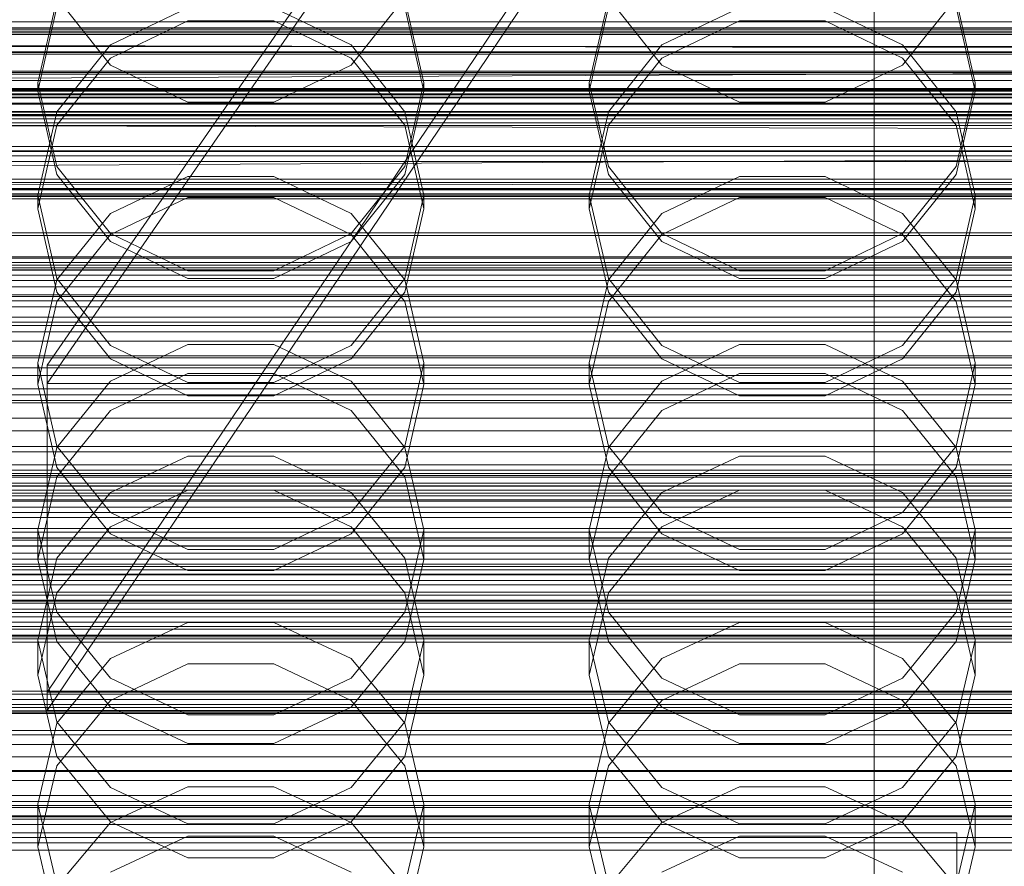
# Model space of a CAD drawing. Header units: millimetres. Extents: x -2233 to 61924, y -68080 to 6847.
# Tile 167 of 256: x -93 to 14, y -34379 to -34286. Entities that reach past the tile are written whole.
import ezdxf

# ---------------------------------------------------------------- set-up
doc = ezdxf.new("R2010")
doc.units = ezdxf.units.MM
for name, color, linetype, lineweight in [('COTAS_O', 1, 'Continuous', 0), ('COTAS_P', 1, 'Continuous', 0), ('frontal_briquetadora', 7, 'Continuous', 0), ('frontal_C01', 7, 'Continuous', 0), ('frontal_C02', 7, 'Continuous', 0), ('frontal_C03', 7, 'Continuous', 0), ('frontal_C10-C02', 7, 'Continuous', 0), ('frontal_mezcladora', 7, 'Continuous', 0), ('frontal_secador', 7, 'Continuous', 0), ('frontal_tolva', 7, 'Continuous', 0)]:
    doc.layers.add(name, color=color, linetype=linetype, lineweight=lineweight)
doc.dimstyles.new('R19_100', dxfattribs={"dimtxt": 250, "dimasz": 150, "dimexe": 150, "dimexo": 80, "dimgap": 100, "dimtad": 1, "dimtih": 1, "dimtoh": 1, "dimdsep": 46, "dimcen": 0.09, "dimadec": 0, "dimazin": 0, "dimtfac": 1, "dimtdec": 4, "dimtofl": 0, "dimtmove": 0, "dimatfit": 3, "dimfxl": 1, "dimtolj": 1, "dimtzin": 0, "dimarcsym": 0})

# ---------------------------------------------------------------- blocks, each defined once
blk = doc.blocks.new('DIM_R27_48')
at = {"layer": 'COTAS_P'}
for p, q in [((-1750, -34600), (-1600, -34555)), ((2600, -34600), (2450, -34555)), ((-1750, -35500), (-1750, -34600)), ((-1750, -34600), (2600, -34600)), ((-1750, -34600), (-1600, -34645)), ((2600, -34600), (2450, -34645)), ((2600, -35500), (2600, -34600))]:
    blk.add_line(p, q, dxfattribs=at)
blk.add_text('4350 P', height=250, dxfattribs=at).set_placement((425, -34500))
blk = doc.blocks.new('DIM_R27_50')
at = {"layer": 'COTAS_P'}
for p, q in [((1705.78, -34504.95), (1551.9, -34475.9)), ((-194.22, -34704.95), (1705.78, -34504.95)), ((1705.78, -34504.95), (1561.32, -34565.4)), ((1800, -35400), (1705.78, -34504.95)), ((-194.22, -34704.95), (-49.75, -34644.49)), ((-100, -35600), (-194.22, -34704.95)), ((-194.22, -34704.95), (-40.33, -34734))]:
    blk.add_line(p, q, dxfattribs=at)
blk.add_text('1910.5 P', height=250, rotation=6.009, dxfattribs=at).set_placement((745.32, -34505.49))
blk = doc.blocks.new('DIM_R27_52')
at = {"layer": 'COTAS_O'}
for p, q in [((-1725, -33700), (-1575, -33655)), ((1725, -33700), (1575, -33655)), ((-1725, -34400), (-1725, -33700)), ((-1725, -33700), (1725, -33700)), ((-1725, -33700), (-1575, -33745)), ((1725, -33700), (1575, -33745)), ((1725, -34400), (1725, -33700))]:
    blk.add_line(p, q, dxfattribs=at)
blk.add_text('3450 O', height=250, dxfattribs=at).set_placement((0, -33600))
blk = doc.blocks.new('DIM_R27_53')
at = {"layer": 'COTAS_P'}
for p, q in [((-150, -32000), (550, -32000)), ((550, -32000), (505, -32150)), ((550, -34600), (550, -32000)), ((550, -32000), (595, -32150)), ((550, -34600), (505, -34450)), ((550, -34600), (595, -34450)), ((-150, -34600), (550, -34600))]:
    blk.add_line(p, q, dxfattribs=at)
blk.add_text('2600 P', height=250, rotation=90, dxfattribs=at).set_placement((450, -33300))
blk = doc.blocks.new('DIM_R27_55')
at = {"layer": 'COTAS_O'}
for p, q in [((-650, -33700), (50, -33700)), ((50, -33700), (5, -33850)), ((50, -34900), (50, -33700)), ((50, -33700), (95, -33850)), ((50, -34900), (5, -34750)), ((50, -34900), (95, -34750)), ((-650, -34900), (50, -34900))]:
    blk.add_line(p, q, dxfattribs=at)
blk.add_text('1200 O', height=250, rotation=90, dxfattribs=at).set_placement((-50, -34300))
blk = doc.blocks.new('DIM_R27_56')
at = {"layer": 'COTAS_O'}
for p, q in [((-650, -34200), (-500, -34155)), ((650, -34200), (500, -34155)), ((-650, -34900), (-650, -34200)), ((-650, -34200), (650, -34200)), ((-650, -34200), (-500, -34245)), ((650, -34200), (500, -34245)), ((650, -34900), (650, -34200))]:
    blk.add_line(p, q, dxfattribs=at)
blk.add_text('1300 O', height=250, dxfattribs=at).set_placement((0, -34100))
blk = doc.blocks.new('DIM_R27_61')
at = {"layer": 'COTAS_P'}
for p, q in [((-305, -34680), (395, -34680)), ((395, -34680), (350, -34830)), ((395, -36000), (395, -34680)), ((395, -34680), (440, -34830)), ((395, -36000), (350, -35850)), ((395, -36000), (440, -35850)), ((-305, -36000), (395, -36000))]:
    blk.add_line(p, q, dxfattribs=at)
blk.add_text('1320 P', height=250, rotation=90, dxfattribs=at).set_placement((295, -35340))

msp = doc.modelspace()

# ---------------------------------------------------------------- linework, layer by layer
at = {"layer": 'frontal_briquetadora'}
for p, q in [((-88.92, -34284.263), (-91, -34293.364)), ((-83.094, -34291.418), (-88.92, -34284.112)), ((-51.08, -34284.112), (-56.906, -34291.418)), ((-49, -34293.364), (-51.08, -34284.263)), ((-28.92, -34284.263), (-31, -34293.364)), ((-23.094, -34291.418), (-28.92, -34284.112)), ((8.92, -34284.112), (3.094, -34291.418)), ((11, -34293.364), (8.92, -34284.263)), ((-91, -34294.247), (-88.92, -34285.14)), ((-83.093, -34289.221), (-74.673, -34285.179)), ((-65.327, -34285.179), (-56.907, -34289.221)), ((-51.08, -34285.14), (-49, -34294.247)), ((-31, -34294.247), (-28.92, -34285.14)), ((-23.093, -34289.221), (-14.673, -34285.179)), ((-5.327, -34285.179), (3.093, -34289.221)), ((8.92, -34285.14), (11, -34294.247)), ((-74.674, -34286.607), (-83.094, -34290.664)), ((-65.326, -34286.607), (-74.674, -34286.607)), ((-56.906, -34290.664), (-65.326, -34286.607)), ((-14.674, -34286.607), (-23.094, -34290.664)), ((-5.326, -34286.607), (-14.674, -34286.607)), ((3.094, -34290.664), (-5.326, -34286.607)), ((-160, -34289.389), (200, -34289.389)), ((-88.92, -34296.503), (-83.093, -34289.221)), ((-56.907, -34289.221), (-51.08, -34296.503)), ((-28.92, -34296.503), (-23.093, -34289.221)), ((3.093, -34289.221), (8.92, -34296.503)), ((-83.094, -34290.664), (-88.92, -34297.965)), ((-51.08, -34297.964), (-56.906, -34290.664)), ((-23.094, -34290.664), (-28.92, -34297.965)), ((8.92, -34297.964), (3.094, -34290.664)), ((-74.674, -34295.473), (-83.094, -34291.418)), ((-56.906, -34291.418), (-65.326, -34295.473)), ((-14.674, -34295.473), (-23.094, -34291.418)), ((3.094, -34291.418), (-5.326, -34295.473)), ((-91, -34294.247), (-109, -34294.247)), ((-91, -34293.364), (-91, -34294.247)), ((-91, -34293.364), (-88.92, -34302.464)), ((-88.92, -34303.343), (-91, -34294.247)), ((-51.08, -34302.464), (-49, -34293.364)), ((-49, -34294.247), (-51.08, -34303.343)), ((-49, -34293.364), (-49, -34294.247)), ((-31, -34294.247), (-49, -34294.247)), ((-31, -34293.364), (-31, -34294.247)), ((-31, -34293.364), (-28.92, -34302.464)), ((-28.92, -34303.343), (-31, -34294.247)), ((8.92, -34302.464), (11, -34293.364)), ((11, -34294.247), (8.92, -34303.343)), ((11, -34293.364), (11, -34294.247)), ((29, -34294.247), (11, -34294.247)), ((-65.326, -34295.473), (-74.674, -34295.473)), ((-5.326, -34295.473), (-14.674, -34295.473)), ((-91, -34305.584), (-88.92, -34296.503)), ((-51.08, -34296.503), (-49, -34305.584)), ((-31, -34305.584), (-28.92, -34296.503)), ((8.92, -34296.503), (11, -34305.584)), ((-88.92, -34297.965), (-91, -34307.055)), ((-49, -34307.055), (-51.08, -34297.964)), ((-28.92, -34297.965), (-31, -34307.055)), ((11, -34307.055), (8.92, -34297.964)), ((-88.92, -34302.464), (-83.093, -34309.762)), ((-56.907, -34309.762), (-51.08, -34302.464)), ((-28.92, -34302.464), (-23.093, -34309.762)), ((3.093, -34309.762), (8.92, -34302.464)), ((-83.094, -34310.629), (-88.92, -34303.343)), ((-83.093, -34307.571), (-74.673, -34303.551)), ((-74.673, -34303.551), (-65.327, -34303.551)), ((-65.327, -34303.551), (-56.907, -34307.571)), ((-51.08, -34303.343), (-56.906, -34310.629)), ((-23.094, -34310.629), (-28.92, -34303.343)), ((-23.093, -34307.571), (-14.673, -34303.551)), ((-14.673, -34303.551), (-5.327, -34303.551)), ((-5.327, -34303.551), (3.093, -34307.571)), ((8.92, -34303.343), (3.094, -34310.629)), ((-91, -34305.584), (-91, -34307.055)), ((-88.92, -34314.665), (-91, -34305.584)), ((-74.674, -34305.831), (-83.094, -34309.876)), ((-65.326, -34305.831), (-74.674, -34305.831)), ((-56.906, -34309.876), (-65.326, -34305.831)), ((-49, -34305.584), (-51.08, -34314.665)), ((-49, -34305.584), (-49, -34307.055)), ((-31, -34305.584), (-31, -34307.055)), ((-28.92, -34314.665), (-31, -34305.584)), ((-14.674, -34305.831), (-23.094, -34309.876)), ((-5.326, -34305.831), (-14.674, -34305.831)), ((3.094, -34309.876), (-5.326, -34305.831)), ((11, -34305.584), (8.92, -34314.665)), ((11, -34305.584), (11, -34307.055)), ((-91, -34307.055), (-88.92, -34316.128)), ((-51.08, -34316.128), (-49, -34307.055)), ((-31, -34307.055), (-28.92, -34316.128)), ((8.92, -34316.128), (11, -34307.055)), ((-88.92, -34314.816), (-83.093, -34307.571)), ((-56.907, -34307.571), (-51.08, -34314.816)), ((-28.92, -34314.816), (-23.093, -34307.571)), ((3.093, -34307.571), (8.92, -34314.816)), ((-83.094, -34309.876), (-88.92, -34317.151)), ((-83.093, -34309.762), (-74.673, -34313.812)), ((-65.327, -34313.812), (-56.907, -34309.762)), ((-51.08, -34317.151), (-56.906, -34309.876)), ((-23.094, -34309.876), (-28.92, -34317.151)), ((-23.093, -34309.762), (-14.673, -34313.812)), ((-5.327, -34313.812), (3.093, -34309.762)), ((8.92, -34317.151), (3.094, -34309.876)), ((-74.674, -34314.669), (-83.094, -34310.629)), ((-56.906, -34310.629), (-65.326, -34314.669)), ((-14.674, -34314.669), (-23.094, -34310.629)), ((3.094, -34310.629), (-5.326, -34314.669)), ((-83.093, -34321.948), (-88.92, -34314.665)), ((-65.326, -34314.669), (-74.674, -34314.669)), ((-74.673, -34313.812), (-65.327, -34313.812)), ((-51.08, -34314.665), (-56.907, -34321.948)), ((-23.093, -34321.948), (-28.92, -34314.665)), ((-5.326, -34314.669), (-14.674, -34314.669)), ((-14.673, -34313.812), (-5.327, -34313.812)), ((8.92, -34314.665), (3.093, -34321.948)), ((-91, -34323.849), (-88.92, -34314.816)), ((-51.08, -34314.816), (-49, -34323.849)), ((-31, -34323.849), (-28.92, -34314.816)), ((8.92, -34314.816), (11, -34323.849)), ((-88.92, -34316.128), (-83.094, -34323.39)), ((-56.906, -34323.39), (-51.08, -34316.128)), ((-28.92, -34316.128), (-23.094, -34323.39)), ((3.094, -34323.39), (8.92, -34316.128)), ((-88.92, -34317.151), (-91, -34326.199)), ((-49, -34326.199), (-51.08, -34317.151)), ((-28.92, -34317.151), (-31, -34326.199)), ((11, -34326.199), (8.92, -34317.151)), ((-74.673, -34321.854), (-83.093, -34325.844)), ((-74.673, -34325.989), (-83.093, -34321.948)), ((-65.327, -34321.854), (-74.673, -34321.854)), ((-56.907, -34325.844), (-65.327, -34321.854)), ((-56.907, -34321.948), (-65.327, -34325.989)), ((-14.673, -34321.854), (-23.093, -34325.844)), ((-14.673, -34325.989), (-23.093, -34321.948)), ((-5.327, -34321.854), (-14.673, -34321.854)), ((3.093, -34325.844), (-5.327, -34321.854)), ((3.093, -34321.948), (-5.327, -34325.989)), ((-91, -34323.849), (-91, -34326.199)), ((-91, -34323.849), (-88.92, -34332.883)), ((-83.094, -34323.39), (-74.674, -34327.416)), ((-65.326, -34327.416), (-56.906, -34323.39)), ((-51.08, -34332.883), (-49, -34323.849)), ((-49, -34323.849), (-49, -34326.199)), ((-31, -34323.849), (-31, -34326.199)), ((-31, -34323.849), (-28.92, -34332.883)), ((-23.094, -34323.39), (-14.674, -34327.416)), ((-5.326, -34327.416), (3.094, -34323.39)), ((8.92, -34332.883), (11, -34323.849)), ((11, -34323.849), (11, -34326.199)), ((-83.094, -34329.005), (-74.674, -34324.981)), ((-74.674, -34324.981), (-65.326, -34324.981)), ((-65.326, -34324.981), (-56.906, -34329.005)), ((-23.094, -34329.005), (-14.674, -34324.981)), ((-14.674, -34324.981), (-5.326, -34324.981)), ((-5.326, -34324.981), (3.094, -34329.005)), ((-88.92, -34335.219), (-91, -34326.199)), ((-83.093, -34325.844), (-88.92, -34333.033)), ((-65.327, -34325.989), (-74.673, -34325.989)), ((-51.08, -34333.033), (-56.907, -34325.844)), ((-49, -34326.199), (-51.08, -34335.22)), ((-28.92, -34335.219), (-31, -34326.199)), ((-23.093, -34325.844), (-28.92, -34333.033)), ((-5.327, -34325.989), (-14.673, -34325.989)), ((8.92, -34333.033), (3.093, -34325.844)), ((11, -34326.199), (8.92, -34335.22)), ((-74.674, -34327.416), (-65.326, -34327.416)), ((-14.674, -34327.416), (-5.326, -34327.416)), ((-88.92, -34336.235), (-83.094, -34329.005)), ((-56.906, -34329.005), (-51.08, -34336.235)), ((-28.92, -34336.235), (-23.094, -34329.005)), ((3.094, -34329.005), (8.92, -34336.235)), ((-88.92, -34332.883), (-83.093, -34340.127)), ((-56.907, -34340.127), (-51.08, -34332.883)), ((-28.92, -34332.883), (-23.093, -34340.127)), ((3.093, -34340.127), (8.92, -34332.883)), ((-88.92, -34333.033), (-91, -34341.997)), ((-83.093, -34337.96), (-74.673, -34333.996)), ((-74.673, -34333.996), (-65.327, -34333.996)), ((-65.327, -34333.996), (-56.907, -34337.96)), ((-49, -34341.997), (-51.08, -34333.033)), ((-28.92, -34333.033), (-31, -34341.997)), ((-23.093, -34337.96), (-14.673, -34333.996)), ((-14.673, -34333.996), (-5.327, -34333.996)), ((-5.327, -34333.996), (3.093, -34337.96)), ((11, -34341.997), (8.92, -34333.033)), ((-83.094, -34342.432), (-88.92, -34335.219)), ((-51.08, -34335.22), (-56.906, -34342.432)), ((-23.094, -34342.432), (-28.92, -34335.219)), ((8.92, -34335.22), (3.094, -34342.432)), ((-91, -34345.219), (-88.92, -34336.235)), ((-51.08, -34336.235), (-49, -34345.219)), ((-31, -34345.219), (-28.92, -34336.235)), ((8.92, -34336.235), (11, -34345.219)), ((-88.92, -34345.102), (-83.093, -34337.96)), ((-74.674, -34337.684), (-83.094, -34341.688)), ((-65.326, -34337.684), (-74.674, -34337.684)), ((-56.906, -34341.688), (-65.326, -34337.684)), ((-56.907, -34337.96), (-51.08, -34345.102)), ((-28.92, -34345.102), (-23.093, -34337.96)), ((-14.674, -34337.684), (-23.094, -34341.688)), ((-5.326, -34337.684), (-14.674, -34337.684)), ((3.094, -34341.688), (-5.326, -34337.684)), ((3.093, -34337.96), (8.92, -34345.102)), ((-83.093, -34340.127), (-74.673, -34344.148)), ((-65.327, -34344.148), (-56.907, -34340.127)), ((-23.093, -34340.127), (-14.673, -34344.148)), ((-5.327, -34344.148), (3.093, -34340.127)), ((-91, -34341.997), (-91, -34345.219)), ((-91, -34341.997), (-88.92, -34350.961)), ((-83.094, -34341.688), (-88.92, -34348.879)), ((-74.674, -34346.427), (-83.094, -34342.432)), ((-56.906, -34342.432), (-65.326, -34346.427)), ((-51.08, -34348.879), (-56.906, -34341.688)), ((-51.08, -34350.961), (-49, -34341.997)), ((-49, -34341.997), (-49, -34345.219)), ((-31, -34341.997), (-31, -34345.219)), ((-31, -34341.997), (-28.92, -34350.961)), ((-23.094, -34341.688), (-28.92, -34348.879)), ((-14.674, -34346.427), (-23.094, -34342.432)), ((3.094, -34342.432), (-5.326, -34346.427)), ((8.92, -34348.879), (3.094, -34341.688)), ((8.92, -34350.961), (11, -34341.997)), ((11, -34341.997), (11, -34345.219)), ((-74.673, -34344.148), (-65.327, -34344.148)), ((-14.673, -34344.148), (-5.327, -34344.148)), ((-91, -34354.008), (-88.92, -34345.102)), ((-88.92, -34354.166), (-91, -34345.219)), ((-51.08, -34345.102), (-49, -34354.008)), ((-49, -34345.219), (-51.08, -34354.166)), ((-31, -34354.008), (-28.92, -34345.102)), ((-28.92, -34354.166), (-31, -34345.219)), ((8.92, -34345.102), (11, -34354.008)), ((11, -34345.219), (8.92, -34354.166)), ((-65.326, -34346.427), (-74.674, -34346.427)), ((-5.326, -34346.427), (-14.674, -34346.427)), ((-88.92, -34348.879), (-91, -34357.809)), ((-49, -34357.809), (-51.08, -34348.879)), ((-28.92, -34348.879), (-31, -34357.809)), ((11, -34357.809), (8.92, -34348.879)), ((-88.92, -34350.961), (-83.093, -34358.15)), ((-56.907, -34358.15), (-51.08, -34350.961)), ((-28.92, -34350.961), (-23.093, -34358.15)), ((3.093, -34358.15), (8.92, -34350.961)), ((-83.093, -34356.004), (-74.673, -34352.087)), ((-74.673, -34352.087), (-65.327, -34352.087)), ((-65.327, -34352.087), (-56.907, -34356.004)), ((-23.093, -34356.004), (-14.673, -34352.087)), ((-14.673, -34352.087), (-5.327, -34352.087)), ((-5.327, -34352.087), (3.093, -34356.004)), ((-91, -34354.008), (-91, -34357.809)), ((-88.92, -34362.915), (-91, -34354.008)), ((-83.094, -34361.311), (-88.92, -34354.166)), ((-51.08, -34354.166), (-56.906, -34361.311)), ((-49, -34354.008), (-51.08, -34362.915)), ((-49, -34354.008), (-49, -34357.809)), ((-31, -34354.008), (-31, -34357.809)), ((-28.92, -34362.915), (-31, -34354.008)), ((-23.094, -34361.311), (-28.92, -34354.166)), ((8.92, -34354.166), (3.094, -34361.311)), ((11, -34354.008), (8.92, -34362.915)), ((11, -34354.008), (11, -34357.809)), ((-88.92, -34363.062), (-83.093, -34356.004)), ((-56.907, -34356.004), (-51.08, -34363.062)), ((-28.92, -34363.062), (-23.093, -34356.004)), ((3.093, -34356.004), (8.92, -34363.062)), ((-74.674, -34356.608), (-83.094, -34360.574)), ((-65.326, -34356.608), (-74.674, -34356.608)), ((-56.906, -34360.574), (-65.326, -34356.608)), ((-14.674, -34356.608), (-23.094, -34360.574)), ((-5.326, -34356.608), (-14.674, -34356.608)), ((3.094, -34360.574), (-5.326, -34356.608)), ((-91, -34357.809), (-88.92, -34366.693)), ((-83.093, -34358.15), (-74.673, -34362.14)), ((-65.327, -34362.14), (-56.907, -34358.15)), ((-51.08, -34366.693), (-49, -34357.809)), ((-31, -34357.809), (-28.92, -34366.693)), ((-23.093, -34358.15), (-14.673, -34362.14)), ((-5.327, -34362.14), (3.093, -34358.15)), ((8.92, -34366.693), (11, -34357.809)), ((-83.094, -34360.574), (-88.92, -34367.693)), ((-51.08, -34367.692), (-56.906, -34360.574)), ((-23.094, -34360.574), (-28.92, -34367.693)), ((8.92, -34367.692), (3.094, -34360.574)), ((-74.674, -34365.266), (-83.094, -34361.311)), ((-56.906, -34361.311), (-65.326, -34365.266)), ((-14.674, -34365.266), (-23.094, -34361.311)), ((3.094, -34361.311), (-5.326, -34365.266)), ((-83.093, -34370.057), (-88.92, -34362.915)), ((-74.673, -34362.14), (-65.327, -34362.14)), ((-51.08, -34362.915), (-56.907, -34370.057)), ((-23.093, -34370.057), (-28.92, -34362.915)), ((-14.673, -34362.14), (-5.327, -34362.14)), ((8.92, -34362.915), (3.093, -34370.057)), ((-91, -34371.863), (-88.92, -34363.062)), ((-51.08, -34363.062), (-49, -34371.863)), ((-31, -34371.863), (-28.92, -34363.062)), ((8.92, -34363.062), (11, -34371.863)), ((-65.326, -34365.266), (-74.674, -34365.266)), ((-5.326, -34365.266), (-14.674, -34365.266)), ((-88.92, -34366.693), (-83.094, -34373.784)), ((-56.906, -34373.784), (-51.08, -34366.693)), ((-28.92, -34366.693), (-23.094, -34373.784)), ((3.094, -34373.784), (8.92, -34366.693)), ((-88.92, -34367.693), (-91, -34376.522)), ((-49, -34376.522), (-51.08, -34367.692)), ((-28.92, -34367.693), (-31, -34376.522)), ((11, -34376.522), (8.92, -34367.692)), ((-74.673, -34369.992), (-83.093, -34373.853)), ((-74.673, -34374.021), (-83.093, -34370.057)), ((-65.327, -34369.992), (-74.673, -34369.992)), ((-56.907, -34373.853), (-65.327, -34369.992)), ((-56.907, -34370.057), (-65.327, -34374.021)), ((-14.673, -34369.992), (-23.093, -34373.853)), ((-14.673, -34374.021), (-23.093, -34370.057)), ((-5.327, -34369.992), (-14.673, -34369.992)), ((3.093, -34373.853), (-5.327, -34369.992)), ((3.093, -34370.057), (-5.327, -34374.021)), ((-91, -34371.863), (-91, -34376.522)), ((-91, -34371.863), (-88.92, -34380.664)), ((-51.08, -34380.664), (-49, -34371.863)), ((-49, -34371.863), (-49, -34376.522)), ((-31, -34371.863), (-31, -34376.522)), ((-31, -34371.863), (-28.92, -34380.664)), ((8.92, -34380.664), (11, -34371.863)), ((11, -34371.863), (11, -34376.522)), ((-83.093, -34373.853), (-88.92, -34380.809)), ((-83.094, -34373.784), (-74.674, -34377.708)), ((-65.327, -34374.021), (-74.673, -34374.021)), ((-65.326, -34377.708), (-56.906, -34373.784)), ((-51.08, -34380.809), (-56.907, -34373.853)), ((-23.093, -34373.853), (-28.92, -34380.809)), ((-23.094, -34373.784), (-14.674, -34377.708)), ((-5.327, -34374.021), (-14.673, -34374.021)), ((-5.326, -34377.708), (3.094, -34373.784)), ((8.92, -34380.809), (3.093, -34373.853)), ((-83.094, -34379.254), (-74.674, -34375.335)), ((-74.674, -34375.335), (-65.326, -34375.335)), ((-65.326, -34375.335), (-56.906, -34379.254)), ((-23.094, -34379.254), (-14.674, -34375.335)), ((-14.674, -34375.335), (-5.326, -34375.335)), ((-5.326, -34375.335), (3.094, -34379.254)), ((-88.92, -34385.296), (-91, -34376.522)), ((-49, -34376.522), (-51.08, -34385.296)), ((-28.92, -34385.296), (-31, -34376.522)), ((11, -34376.522), (8.92, -34385.296)), ((-74.674, -34377.708), (-65.326, -34377.708)), ((-14.674, -34377.708), (-5.326, -34377.708))]:
    msp.add_line(p, q, dxfattribs=at)
at = {"layer": 'frontal_C01'}
for p, q in [((0, -34520.192), (0, -34257.579)), ((0, -34263.359), (0, -34525.972)), ((-148, -34287.718), (148, -34287.718)), ((-148, -34287.919), (148, -34287.919)), ((-130, -34287.534), (130, -34287.534)), ((-130, -34288.103), (130, -34288.103)), ((-148, -34290.05), (148, -34290.05)), ((-148, -34290.245), (148, -34290.245)), ((-148, -34292.231), (148, -34292.231)), ((-148, -34292.405), (148, -34292.405)), ((-148, -34294.111), (148, -34294.111)), ((-148, -34294.253), (148, -34294.253)), ((-130, -34294.117), (130, -34294.117)), ((-130, -34294.667), (130, -34294.667)), ((-148, -34295.562), (148, -34295.562)), ((-148, -34295.663), (148, -34295.663)), ((-148, -34296.485), (148, -34296.485)), ((-148, -34296.537), (148, -34296.537)), ((-148, -34296.818), (148, -34296.818)), ((-130, -34300.271), (130, -34300.271)), ((-130, -34300.764), (130, -34300.764)), ((-130, -34305.577), (130, -34305.577)), ((-130, -34305.979), (130, -34305.979)), ((-130, -34309.672), (130, -34309.672)), ((-130, -34309.956), (130, -34309.956)), ((-130, -34312.278), (130, -34312.278)), ((-130, -34312.425), (130, -34312.425)), ((-130, -34313.217), (130, -34313.217)), ((-450, -34337.218), (450, -34337.218)), ((450, -34348.002), (-450, -34348.002)), ((-425, -34347.993), (425, -34347.993)), ((425, -34359.548), (-425, -34359.548)), ((425, -34361.689), (-425, -34361.689)), ((450, -34370.922), (-450, -34370.922)), ((-425, -34373.245), (425, -34373.245))]:
    msp.add_line(p, q, dxfattribs=at)
at = {"layer": 'frontal_C02'}
for p, q in [((0, -34521.432), (0, -34230.937)), ((0, -34236.667), (0, -34527.162)), ((-425, -34319.779), (425, -34319.779)), ((425, -34331.234), (-425, -34331.234)), ((425, -34334.92), (-425, -34334.92)), ((-425, -34346.375), (425, -34346.375))]:
    msp.add_line(p, q, dxfattribs=at)
at = {"layer": 'frontal_C03'}
for p, q in [((-1250, -34286.736), (1250, -34286.736)), ((-1250, -34287.369), (1250, -34287.369)), ((1250, -34293.092), (-1250, -34293.092)), ((1250, -34293.974), (-1250, -34293.974)), ((1250, -34294.627), (-1250, -34294.627)), ((1250, -34296.935), (-1250, -34296.935)), ((-1250, -34297.992), (1250, -34297.992)), ((1250, -34300.844), (-1250, -34300.844)), ((1250, -34301.902), (-1250, -34301.902)), ((1250, -34304.209), (-1250, -34304.209)), ((1250, -34304.862), (-1250, -34304.862)), ((1250, -34305.744), (-1250, -34305.744)), ((-1250, -34312.901), (1250, -34312.901)), ((-1250, -34313.698), (1250, -34313.698)), ((-1250, -34314.283), (1250, -34314.283)), ((1250, -34315.55), (-1250, -34315.55)), ((1250, -34316.431), (-1250, -34316.431)), ((-1250, -34316.621), (1250, -34316.621)), ((1250, -34317.085), (-1250, -34317.085)), ((-1250, -34317.75), (1250, -34317.75)), ((1250, -34319.392), (-1250, -34319.392)), ((-1250, -34320.45), (1250, -34320.45)), ((-1250, -34321.469), (1250, -34321.469)), ((-1250, -34323.066), (1250, -34323.066)), ((1250, -34323.302), (-1250, -34323.302)), ((1250, -34324.359), (-1250, -34324.359)), ((1250, -34326.667), (-1250, -34326.667)), ((1250, -34327.32), (-1250, -34327.32)), ((-1250, -34327.913), (1250, -34327.913)), ((1250, -34328.201), (-1250, -34328.201)), ((-1250, -34329.869), (1250, -34329.869)), ((-1268, -34335.887), (1268, -34335.887)), ((-1268, -34336.111), (1268, -34336.111)), ((-1250, -34335.513), (1250, -34335.513)), ((-1268, -34336.275), (1268, -34336.275)), ((-1268, -34336.933), (1268, -34336.933)), ((-1268, -34337.25), (1268, -34337.25)), ((-1268, -34338.296), (1268, -34338.296)), ((1250, -34337.695), (-1250, -34337.695)), ((1250, -34338.008), (-1250, -34338.008)), ((-1268, -34338.746), (1268, -34338.746)), ((1250, -34338.889), (-1250, -34338.889)), ((-1268, -34340.109), (1268, -34340.109)), ((1250, -34339.543), (-1250, -34339.543)), ((-1268, -34340.659), (1268, -34340.659)), ((-1268, -34342.246), (1268, -34342.246)), ((1250, -34341.85), (-1250, -34341.85)), ((1268, -34342.86), (-1268, -34342.86)), ((-1250, -34342.907), (1250, -34342.907)), ((1530, -34343.773), (-1530, -34343.773)), ((-1268, -34344.563), (1268, -34344.563)), ((-1250, -34343.752), (1250, -34343.752)), ((-1268, -34345.199), (1268, -34345.199)), ((1250, -34345.759), (-1250, -34345.759)), ((-1268, -34346.902), (1268, -34346.902)), ((-1250, -34346.01), (1250, -34346.01)), ((1250, -34346.817), (-1250, -34346.817)), ((-1268, -34347.516), (1268, -34347.516)), ((1530, -34348.773), (-1530, -34348.773)), ((-1268, -34349.103), (1268, -34349.103)), ((-1268, -34349.653), (1268, -34349.653)), ((1250, -34349.124), (-1250, -34349.124)), ((1250, -34349.778), (-1250, -34349.778)), ((-1268, -34351.016), (1268, -34351.016)), ((1250, -34350.659), (-1250, -34350.659)), ((-1268, -34351.466), (1268, -34351.466)), ((-1250, -34352.067), (1250, -34352.067)), ((-1268, -34352.512), (1268, -34352.512)), ((-1268, -34352.829), (1268, -34352.829)), ((-1268, -34353.487), (1268, -34353.487)), ((-1268, -34353.651), (1268, -34353.651)), ((-1268, -34353.875), (1268, -34353.875)), ((-1250, -34354.249), (1250, -34354.249)), ((-1250, -34359.893), (1250, -34359.893)), ((1250, -34360.465), (-1250, -34360.465)), ((1250, -34361.347), (-1250, -34361.347)), ((-1250, -34361.849), (1250, -34361.849)), ((1250, -34362), (-1250, -34362)), ((1250, -34364.308), (-1250, -34364.308)), ((-1250, -34365.365), (1250, -34365.365)), ((-1250, -34366.696), (1250, -34366.696)), ((1250, -34368.217), (-1250, -34368.217)), ((-1250, -34368.293), (1250, -34368.293)), ((1250, -34369.274), (-1250, -34369.274)), ((1250, -34371.582), (-1250, -34371.582)), ((-1250, -34372.012), (1250, -34372.012)), ((1250, -34372.235), (-1250, -34372.235)), ((1250, -34373.117), (-1250, -34373.117)), ((-1250, -34373.141), (1250, -34373.141)), ((-1250, -34375.479), (1250, -34375.479)), ((-1250, -34376.064), (1250, -34376.064)), ((-1250, -34376.861), (1250, -34376.861))]:
    msp.add_line(p, q, dxfattribs=at)
at = {"layer": 'frontal_C10-C02'}
for p, q in [((589.28, -33351.987), (-90, -34359.658)), ((-90, -34324.088), (582.704, -33351.987)), ((582.704, -33353.987), (-90, -34326.088)), ((-90, -34361.658), (589.28, -33353.987)), ((-90, -34359.658), (-90, -34324.088)), ((-90, -34324.088), (-90, -34326.088)), ((-90, -34324.088), (90, -34324.088)), ((-90, -34326.088), (-90, -34361.658)), ((90, -34326.088), (-90, -34326.088)), ((-90, -34359.658), (-90, -34361.658)), ((90, -34359.658), (-90, -34359.658)), ((-90, -34361.658), (90, -34361.658))]:
    msp.add_line(p, q, dxfattribs=at)
at = {"layer": 'frontal_mezcladora'}
for p in [(-189, -34375), (9, -34435)]:
    msp.add_line(p, (9, -34375), dxfattribs=at)
at = {"layer": 'frontal_secador'}
for p, q in [((1320, -34287.929), (-1320, -34287.929)), ((-422.12, -34288.52), (420.5, -34290.5)), ((-1320, -34290), (1320, -34290)), ((-1250, -34290), (1250, -34290)), ((-413.48, -34294.28), (420.5, -34290.5)), ((1320, -34292.071), (-1320, -34292.071)), ((1320, -34294), (-1320, -34294)), ((1250, -34294.141), (-1250, -34294.141)), ((-413.48, -34294.28), (410.42, -34294.82)), ((-407, -34295), (410.42, -34294.82)), ((407, -34295), (-407, -34295)), ((1320, -34295.657), (-1320, -34295.657)), ((1320, -34296.928), (-1320, -34296.928)), ((1250, -34297.285), (-1250, -34297.285)), ((-431.48, -34297.08), (429.5, -34299.5)), ((1320, -34297.727), (-1320, -34297.727)), ((1320, -34298), (-1320, -34298)), ((1250, -34298), (-1250, -34298)), ((-420.92, -34304.12), (429.5, -34299.5)), ((1250, -34301.314), (-1250, -34301.314)), ((1250, -34303.856), (-1250, -34303.856)), ((-420.92, -34304.12), (417.18, -34304.78)), ((-413, -34305), (417.18, -34304.78)), ((413, -34305), (-413, -34305)), ((1250, -34305.455), (-1250, -34305.455)), ((1250, -34306), (-1250, -34306)), ((1360, -34313.5), (-1360, -34313.5)), ((1250, -34313.75), (-1250, -34313.75)), ((1360, -34314.863), (-1360, -34314.863)), ((1360, -34318.859), (-1360, -34318.859)), ((1360, -34325.216), (-1360, -34325.216)), ((1250, -34332.924), (-1250, -34332.924)), ((1360, -34333.5), (-1360, -34333.5)), ((1360, -34343.147), (-1360, -34343.147)), ((-1360, -34353.5), (1360, -34353.5)), ((-1250, -34353.5), (1250, -34353.5)), ((1360, -34363.853), (-1360, -34363.853)), ((1360, -34373.5), (-1360, -34373.5)), ((1250, -34374.076), (-1250, -34374.076))]:
    msp.add_line(p, q, dxfattribs=at)
at = {"layer": 'frontal_tolva'}
for p, q in [((-1821.5, -34350), (1821.5, -34350)), ((-1821.5, -34361), (1821.5, -34361))]:
    msp.add_line(p, q, dxfattribs=at)

# ---------------------------------------------------------------- dimensions: what is measured, and where the dimension line sits
at = {"layer": 'COTAS_O'}
for p1, p2, distance, picture, middle in [((-650, -34900), (-650, -33700), -700, 'DIM_R27_55', (50, -34300)), ((-1725, -34400), (1725, -34400), 700, 'DIM_R27_52', (0, -33700)), ((-650, -34900), (650, -34900), 700, 'DIM_R27_56', (0, -34200))]:
    dim = msp.add_aligned_dim(p1=p1, p2=p2, distance=distance, text='<> O', dimstyle='R19_100', dxfattribs=at)
    dim.commit()
    dim.dimension.update_dxf_attribs({"geometry": picture, "text_midpoint": middle})
at = {"layer": 'COTAS_P'}
for p1, p2, distance, picture, middle in [((-150, -34600), (-150, -32000), -700, 'DIM_R27_53', (550, -33300)), ((-100, -35600), (1800, -35400), 900, 'DIM_R27_50', (755.784, -34604.945)), ((-1750, -35500), (2600, -35500), 900, 'DIM_R27_48', (425, -34600)), ((-305, -36000), (-305, -34680), -700, 'DIM_R27_61', (395, -35340))]:
    dim = msp.add_aligned_dim(p1=p1, p2=p2, distance=distance, text='<> P', dimstyle='R19_100', dxfattribs=at)
    dim.commit()
    dim.dimension.update_dxf_attribs({"geometry": picture, "text_midpoint": middle})

doc.saveas('drawing.dxf')
